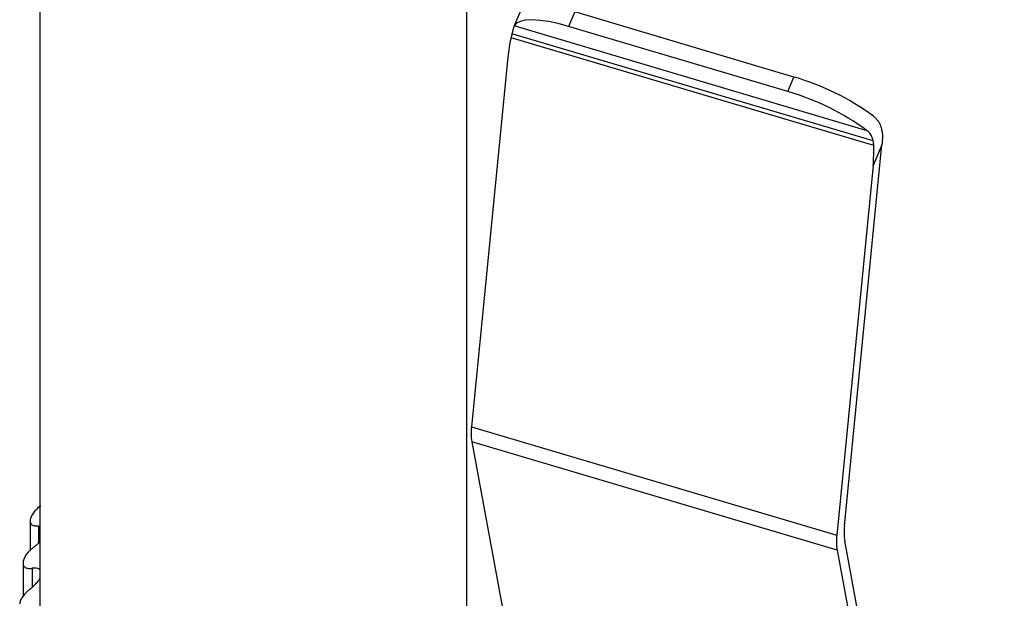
# Paper-space layout '_Isométrica' of a CAD drawing. Header units: millimetres. Extents: x -40 to 45.2, y -27.8 to 60.8.
# Tile 4 of 8: x -36 to -12, y 0.1 to 14.1. Entities that reach past the tile are written whole.
import ezdxf

# ---------------------------------------------------------------- set-up
doc = ezdxf.new("R2010")
doc.units = ezdxf.units.MM

psp = doc.layouts.new('_Isométrica')

# ---------------------------------------------------------------- linework, layer by layer
at = {"color": 7, "linetype": 'Continuous', "lineweight": 25}
for p, q in [((-35.5, 26.635), (-35.5, -0.327)), ((-25.102, -14.491), (-25.102, 19.267)), ((-23.804, 14.325), (-23.955, 13.973)), ((-22.474, 14.322), (-22.626, 13.97)), ((-17.138, 12.739), (-22.474, 14.322)), ((-15.354, 11.432), (-23.951, 13.982)), ((-17.289, 12.387), (-22.626, 13.97)), ((-15.196, 11.076), (-24.027, 13.695)), ((-15.208, 11.182), (-24.005, 13.791)), ((-24.106, 13.226), (-24.992, 4.228)), ((-17.289, 12.387), (-17.138, 12.739)), ((-15.91, 1.812), (-14.997, 11.086)), ((-14.997, 11.086), (-15.211, 10.588)), ((-15.211, 10.588), (-16.098, 1.589)), ((-24.992, 4.228), (-16.098, 1.589)), ((-16.09, 1.224), (-24.985, 3.862)), ((-24.985, 3.862), (-21.088, -17.223)), ((-35.736, 1.928), (-35.736, 1.219)), ((-35.724, 1.997), (-35.732, 1.959)), ((-35.532, 1.815), (-35.532, 1.391)), ((-12.017, -19.577), (-15.903, 1.447)), ((-35.616, 1.321), (-35.532, 1.391)), ((-16.09, 1.224), (-12.193, -19.861)), ((-35.908, 0.901), (-35.908, 0.102)), ((-35.902, 0.957), (-35.907, 0.92)), ((-35.684, 0.782), (-35.684, 0.322))]:
    psp.add_line(p, q, dxfattribs=at)
at = {"color": 7, "linetype": 'Continuous', "lineweight": 25, "flags": 128}
psp.add_lwpolyline([(-22.626, 13.97), (-22.878, 14.038), (-23.113, 14.088), (-23.328, 14.119), (-23.517, 14.131), (-23.677, 14.122), (-23.805, 14.094), (-23.897, 14.047), (-23.951, 13.982)], dxfattribs=at)
at = {"color": 7, "linetype": 'Continuous', "lineweight": 25}
for centre, radius, start, end in [((-18.857, 6.815), 6.169, 53.6635, 73.8124), ((-19.009, 6.462), 6.169, 53.6635, 73.8124), ((-23.661, 4.072), 1.34, 173.3356, 189.0113), ((-14.196, 1.639), 1.723, 174.2389, 179.8452), ((-14.767, 1.434), 1.34, 173.3356, 189.0113), ((-14.823, 1.635), 1.096, 179.5113, 189.8725)]:
    psp.add_arc(centre, radius, start, end, dxfattribs=at)
for points, knots in [([(-23.951, 13.982), (-23.955, 13.975), (-23.961, 13.961), (-23.971, 13.929), (-23.981, 13.89), (-23.992, 13.845), (-24, 13.809), (-24.005, 13.791)], [0, 0, 0, 0, 0.20344, 0.404794, 0.604423, 0.802698, 1, 1, 1, 1]), ([(-24.005, 13.791), (-24.008, 13.776), (-24.015, 13.746), (-24.023, 13.712), (-24.027, 13.695)], [0, 0, 0, 0, 0.492986, 1, 1, 1, 1]), ([(-15.202, 11.784), (-15.183, 11.768), (-15.145, 11.736), (-15.097, 11.678), (-15.057, 11.613), (-15.025, 11.541), (-15.002, 11.463), (-14.994, 11.406), (-14.989, 11.377)], [0, 0, 0, 0, 0.163543, 0.327728, 0.493017, 0.659867, 0.828719, 1, 1, 1, 1]), ([(-15.208, 11.182), (-15.213, 11.202), (-15.223, 11.243), (-15.246, 11.299), (-15.275, 11.35), (-15.311, 11.395), (-15.34, 11.419), (-15.354, 11.432)], [0, 0, 0, 0, 0.1973016, 0.3955772, 0.595206, 0.7965596, 1, 1, 1, 1]), ([(-35.474, 2.308), (-35.492, 2.294), (-35.547, 2.253), (-35.623, 2.176), (-35.695, 2.081), (-35.714, 2.025), (-35.724, 1.997)], [0, 0, 0, 0, 0.141943, 0.42427, 0.711085, 1, 1, 1, 1]), ([(-35.732, 1.959), (-35.734, 1.951), (-35.736, 1.933), (-35.735, 1.91), (-35.73, 1.885), (-35.716, 1.861), (-35.685, 1.833), (-35.628, 1.811), (-35.564, 1.814), (-35.532, 1.815)], [0, 0, 0, 0, 0.082854, 0.165929, 0.250146, 0.374251, 0.499638, 0.745109, 1, 1, 1, 1]), ([(-35.616, 1.321), (-35.635, 1.307), (-35.672, 1.278), (-35.724, 1.233), (-35.77, 1.187), (-35.811, 1.139), (-35.847, 1.092), (-35.874, 1.044), (-35.894, 0.999), (-35.9, 0.971), (-35.902, 0.957)], [0, 0, 0, 0, 0.129351, 0.254419, 0.377148, 0.499596, 0.624416, 0.748825, 0.875523, 1, 1, 1, 1]), ([(-35.907, 0.92), (-35.908, 0.911), (-35.909, 0.894), (-35.906, 0.87), (-35.897, 0.846), (-35.881, 0.822), (-35.846, 0.795), (-35.784, 0.775), (-35.718, 0.779), (-35.684, 0.782)], [0, 0, 0, 0, 0.082854, 0.165929, 0.250146, 0.374251, 0.499638, 0.745109, 1, 1, 1, 1]), ([(-35.5, 0.745), (-35.505, 0.751), (-35.524, 0.773), (-35.586, 0.787), (-35.65, 0.784), (-35.684, 0.782)], [0, 0, 0, 0, 0.159853, 0.553851, 1, 1, 1, 1]), ([(-35.725, 0.286), (-35.688, 0.317), (-35.62, 0.375), (-35.542, 0.462), (-35.513, 0.515), (-35.5, 0.537)], [0, 0, 0, 0, 0.3888495, 0.7323663, 1, 1, 1, 1]), ([(-35.725, 0.286), (-35.743, 0.271), (-35.78, 0.241), (-35.829, 0.194), (-35.874, 0.147), (-35.912, 0.098), (-35.944, 0.05), (-35.969, 0.002), (-35.986, -0.044), (-35.989, -0.072), (-35.99, -0.086)], [0, 0, 0, 0, 0.1293505, 0.2544186, 0.3771483, 0.4995957, 0.6244164, 0.7488253, 0.8755228, 1, 1, 1, 1])]:
    psp.add_open_spline(points, degree=3, knots=knots, dxfattribs=at)
for points in [[(-24.027, 13.695), (-24.064, 13.544), (-24.09, 13.386), (-24.106, 13.226)], [(-14.989, 11.377), (-14.984, 11.322), (-14.983, 11.264), (-14.987, 11.205)], [(-15.211, 10.588), (-15.196, 10.748), (-15.19, 10.912), (-15.196, 11.076)], [(-15.196, 11.076), (-15.197, 11.113), (-15.201, 11.148), (-15.208, 11.182)], [(-14.987, 11.205), (-14.989, 11.165), (-14.993, 11.126), (-14.997, 11.086)]]:
    psp.add_open_spline(points, degree=3, dxfattribs=at)

doc.saveas('drawing.dxf')
